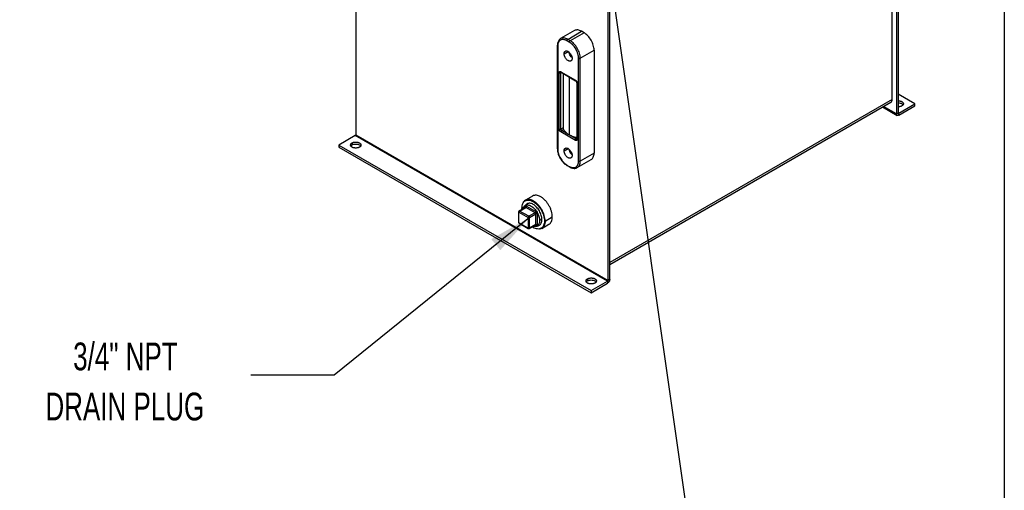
# Model space of a CAD drawing. Header units: inches. Extents: x 3 to 150, y 3 to 116.
# Tile 43 of 58: x 109 to 150, y 64 to 84. Entities that reach past the tile are written whole.
import ezdxf

# ---------------------------------------------------------------- set-up
doc = ezdxf.new("R2010")
doc.units = ezdxf.units.IN
doc.header["$LTSCALE"] = 14
doc.header["$MEASUREMENT"] = 0
doc.layers.add('TEXT', color=140, linetype='Continuous', lineweight=25)
doc.styles.add('SLDTEXTSTYLE0', font='TXT', dxfattribs={"width": 0.7})
doc.dimstyles.new('SLDDIMSTYLE3', dxfattribs={"dimtxt": 0.18, "dimasz": 1.82, "dimexe": 0, "dimexo": 0.0625, "dimgap": 0, "dimtad": 0, "dimtih": 1, "dimtoh": 1, "dimdec": 0, "dimrnd": 1e-09, "dimzin": 0, "dimdsep": 46, "dimtxsty": 'Standard', "dimsah": 1, "dimcen": 0.09, "dimadec": 0, "dimazin": 0, "dimtfac": 1.82, "dimtdec": 0, "dimtofl": 0, "dimtmove": 0, "dimatfit": 3, "dimfxl": 0, "dimfrac": 2, "dimtolj": 1, "dimtzin": 0, "dimarcsym": 0})
doc.dimstyles.new('SLDDIMSTYLE4', dxfattribs={"dimtxt": 0.18, "dimasz": 1.82, "dimexe": 0, "dimexo": 0.0625, "dimgap": 0, "dimtad": 0, "dimtih": 1, "dimtoh": 1, "dimdec": 0, "dimrnd": 1e-09, "dimzin": 0, "dimdsep": 46, "dimtxsty": 'Standard', "dimblk1": 'NONE', "dimblk2": 'NONE', "dimsah": 1, "dimcen": 0.09, "dimadec": 0, "dimazin": 0, "dimtfac": 1.82, "dimtdec": 0, "dimtofl": 0, "dimtmove": 0, "dimatfit": 3, "dimldrblk": 'NONE', "dimfxl": 0, "dimfrac": 2, "dimtolj": 1, "dimtzin": 0, "dimarcsym": 0})

# ---------------------------------------------------------------- blocks, each defined once
blk = doc.blocks.new('_None')

msp = doc.modelspace()

# ---------------------------------------------------------------- linework, layer by layer
for p, q in [((145.787, 80.21), (145.787, 90.935)), ((145.963, 91.012), (145.963, 79.597)), ((146.037, 91.055), (146.037, 79.639)), ((123.233, 90.137), (123.233, 78.721)), ((133.914, 72.64), (133.914, 84.056)), ((133.84, 72.598), (133.84, 84.014)), ((132.43, 83.1), (131.846, 82.763)), ((132.146, 82.733), (132.73, 83.07)), ((132.829, 83.013), (132.245, 82.676)), ((132.829, 83.013), (132.73, 83.07)), ((131.707, 82.468), (131.707, 78.14)), ((131.722, 82.448), (131.722, 78.12)), ((132.21, 82.615), (132.111, 82.672)), ((132.245, 82.676), (132.146, 82.733)), ((131.993, 82.128), (132.16, 82.224)), ((132.67, 81.941), (133.253, 82.278)), ((133.253, 82.278), (133.253, 77.95)), ((132.599, 77.614), (132.599, 81.941)), ((132.67, 77.614), (132.67, 81.941)), ((131.783, 78.962), (131.783, 81.33)), ((131.854, 81.371), (132.467, 81.017)), ((131.875, 81.342), (131.854, 81.33)), ((131.854, 78.962), (131.854, 81.33)), ((131.864, 81.348), (132.477, 80.994)), ((131.948, 81.3), (131.948, 79.017)), ((132.2, 81.154), (132.2, 78.727)), ((132.523, 80.915), (132.523, 78.547)), ((132.538, 80.895), (132.538, 78.527)), ((146.744, 80.023), (146.037, 80.431)), ((145.787, 80.21), (133.914, 73.356)), ((133.914, 73.271), (145.735, 80.096)), ((145.963, 79.597), (145.417, 79.912)), ((146.059, 79.627), (146.744, 80.023)), ((146.059, 79.542), (146.744, 79.938)), ((146.744, 79.938), (146.744, 80.023)), ((145.378, 79.889), (145.991, 79.535)), ((145.963, 79.597), (146.037, 79.639)), ((146.037, 79.639), (146.059, 79.627)), ((146.059, 79.542), (146.059, 79.627)), ((123.212, 78.684), (122.526, 78.288)), ((133.819, 72.561), (123.212, 78.684)), ((123.233, 78.721), (133.84, 72.598)), ((131.948, 79.017), (131.854, 78.962)), ((132.467, 78.486), (131.854, 78.84)), ((131.889, 78.901), (131.965, 78.945)), ((132.502, 78.547), (131.889, 78.901)), ((122.526, 78.288), (133.133, 72.165)), ((122.526, 78.288), (122.526, 78.203)), ((123.079, 78.377), (123.079, 78.292)), ((132.523, 78.559), (132.502, 78.547)), ((122.526, 78.203), (133.133, 72.08)), ((131.993, 78.045), (132.16, 78.141)), ((133.253, 77.95), (132.67, 77.614)), ((132.111, 77.446), (132.21, 77.389)), ((132.121, 77.423), (132.22, 77.366)), ((132.545, 77.339), (133.129, 77.676)), ((130.457, 75.807), (130.355, 75.748)), ((130.668, 76.144), (130.364, 75.969)), ((130.668, 76.144), (130.364, 75.969)), ((130.082, 75.481), (130.082, 75.036)), ((130.094, 75.465), (130.479, 75.243)), ((130.094, 75.02), (130.094, 75.465)), ((130.364, 75.667), (130.102, 75.516)), ((130.122, 75.514), (130.384, 75.665)), ((130.508, 75.291), (130.122, 75.514)), ((130.226, 75.587), (130.222, 75.638)), ((130.226, 75.587), (130.222, 75.638)), ((130.356, 75.662), (130.356, 75.681)), ((130.769, 75.443), (130.384, 75.665)), ((130.412, 75.714), (130.797, 75.492)), ((130.769, 75.443), (130.508, 75.291)), ((130.536, 75.243), (130.797, 75.394)), ((130.797, 74.949), (130.797, 75.394)), ((130.854, 75.394), (130.854, 74.949)), ((130.479, 74.797), (130.094, 75.02)), ((130.102, 75.002), (130.488, 74.779)), ((130.479, 75.243), (130.479, 74.797)), ((130.528, 74.779), (130.789, 74.93)), ((130.536, 74.797), (130.536, 75.243)), ((130.797, 74.949), (130.536, 74.797)), ((130.855, 74.882), (130.957, 74.941)), ((130.958, 75.111), (131.061, 75.17)), ((131.051, 74.78), (131.355, 74.955)), ((131.051, 74.78), (131.355, 74.955)), ((131.193, 75.094), (131.164, 75.094)), ((131.193, 75.094), (131.164, 75.094)), ((131.193, 75.094), (131.497, 75.269)), ((131.193, 75.094), (131.497, 75.269)), ((130.693, 74.822), (130.707, 74.814)), ((130.693, 74.822), (130.707, 74.814)), ((130.797, 74.916), (130.781, 74.925)), ((132.978, 72.663), (132.978, 72.577)), ((133.133, 72.165), (133.819, 72.561)), ((133.133, 72.08), (133.819, 72.476)), ((133.819, 72.561), (133.819, 72.476)), ((133.914, 72.64), (133.84, 72.598)), ((133.133, 72.165), (133.133, 72.08))]:
    msp.add_line(p, q)
for centre, start, end in [((130.122, 75.481), 119.8095, 179.9639), ((130.122, 75.036), 179.9639, 239.8021), ((130.508, 74.814), 239.8021, 300.0055)]:
    msp.add_arc(centre, 0.04, start, end)
for points, knots in [([(132.73, 83.07), (132.702, 83.084), (132.646, 83.113), (132.566, 83.13), (132.492, 83.128), (132.45, 83.109), (132.43, 83.1)], [0, 0, 0, 0, 0.250026, 0.500052, 0.750077, 1, 1, 1, 1]), ([(133.253, 82.278), (133.253, 82.342), (133.242, 82.413), (133.199, 82.556), (133.168, 82.628), (133.089, 82.764), (133.042, 82.828), (132.94, 82.936), (132.884, 82.981), (132.829, 83.013)], [0, 0, 0, 0, 0.25, 0.25, 0.5, 0.5, 0.75, 0.75, 1, 1, 1, 1]), ([(131.845, 82.762), (131.844, 82.762), (131.827, 82.754), (131.799, 82.729), (131.763, 82.687), (131.736, 82.635), (131.717, 82.576), (131.709, 82.519), (131.708, 82.482), (131.707, 82.468)], [0, 0, 0, 0, 0.010326, 0.183414, 0.356054, 0.531097, 0.710352, 0.893538, 1, 1, 1, 1]), ([(131.722, 82.448), (131.717, 82.45), (131.714, 82.453), (131.709, 82.46), (131.707, 82.464), (131.707, 82.468)], [0, 0, 0, 0, 0.5, 0.5, 1, 1, 1, 1]), ([(132.111, 82.672), (132.107, 82.674), (132.1, 82.678), (132.089, 82.684), (132.078, 82.689), (132.067, 82.695), (132.057, 82.699), (132.046, 82.703), (132.026, 82.711), (131.998, 82.719), (131.962, 82.725), (131.927, 82.726), (131.884, 82.721), (131.834, 82.702), (131.794, 82.669), (131.767, 82.633), (131.751, 82.603), (131.738, 82.569), (131.73, 82.538), (131.726, 82.511), (131.724, 82.491), (131.722, 82.469), (131.722, 82.455), (131.722, 82.448)], [0, 0, 0, 0, 0.0179, 0.035765, 0.053611, 0.07145, 0.089298, 0.107168, 0.125073, 0.187575, 0.250101, 0.312602, 0.375128, 0.500004, 0.62488, 0.687381, 0.749908, 0.812409, 0.874935, 0.906234, 0.937461, 0.968691, 1, 1, 1, 1]), ([(132.146, 82.733), (132.119, 82.748), (132.063, 82.776), (131.983, 82.793), (131.91, 82.789), (131.864, 82.777), (131.846, 82.763), (131.845, 82.762)], [0, 0, 0, 0, 0.248972, 0.497944, 0.746916, 0.995888, 1, 1, 1, 1]), ([(132.111, 82.672), (132.111, 82.677), (132.112, 82.683), (132.115, 82.695), (132.118, 82.701), (132.125, 82.713), (132.128, 82.718), (132.137, 82.727), (132.142, 82.731), (132.146, 82.733)], [0, 0, 0, 0, 0.25, 0.25, 0.5, 0.5, 0.75, 0.75, 1, 1, 1, 1]), ([(132.21, 82.615), (132.21, 82.62), (132.211, 82.626), (132.214, 82.638), (132.217, 82.644), (132.224, 82.656), (132.227, 82.661), (132.236, 82.67), (132.241, 82.674), (132.245, 82.676)], [0, 0, 0, 0, 0.25, 0.25, 0.5, 0.5, 0.75, 0.75, 1, 1, 1, 1]), ([(132.599, 81.941), (132.599, 81.946), (132.599, 81.954), (132.598, 81.967), (132.597, 81.98), (132.596, 81.993), (132.595, 82.006), (132.593, 82.02), (132.59, 82.045), (132.583, 82.081), (132.57, 82.13), (132.553, 82.18), (132.527, 82.245), (132.487, 82.326), (132.437, 82.401), (132.394, 82.457), (132.359, 82.495), (132.323, 82.531), (132.292, 82.558), (132.267, 82.577), (132.248, 82.591), (132.229, 82.604), (132.216, 82.611), (132.21, 82.615)], [0, 0, 0, 0, 0.0179, 0.035765, 0.053611, 0.07145, 0.089298, 0.107168, 0.125073, 0.187575, 0.250101, 0.312602, 0.375128, 0.500004, 0.62488, 0.687381, 0.749908, 0.812409, 0.874935, 0.906234, 0.937461, 0.968691, 1, 1, 1, 1]), ([(132.67, 81.941), (132.67, 82.006), (132.658, 82.076), (132.616, 82.219), (132.585, 82.292), (132.506, 82.428), (132.459, 82.491), (132.356, 82.599), (132.301, 82.644), (132.245, 82.676)], [0, 0, 0, 0, 0.25, 0.25, 0.5, 0.5, 0.75, 0.75, 1, 1, 1, 1]), ([(131.993, 82.128), (131.993, 82.13), (131.993, 82.135), (131.994, 82.142), (131.994, 82.15), (131.995, 82.157), (131.997, 82.167), (132, 82.18), (132.006, 82.194), (132.013, 82.207), (132.024, 82.223), (132.042, 82.237), (132.067, 82.246), (132.096, 82.248), (132.128, 82.24), (132.16, 82.225), (132.193, 82.203), (132.225, 82.173), (132.254, 82.139), (132.279, 82.1), (132.297, 82.065), (132.308, 82.037), (132.315, 82.016), (132.321, 81.995), (132.324, 81.976), (132.326, 81.961), (132.327, 81.947), (132.327, 81.939), (132.327, 81.935)], [0, 0, 0, 0, 0.0125279, 0.0250291, 0.037523, 0.0500289, 0.0625662, 0.0938241, 0.1251113, 0.1563692, 0.1876564, 0.2501258, 0.3125952, 0.3750647, 0.4375341, 0.5000035, 0.5624729, 0.6249423, 0.6874117, 0.7498812, 0.8123506, 0.8436085, 0.8748957, 0.9061536, 0.9374408, 0.9583023, 0.9791255, 1, 1, 1, 1]), ([(132.327, 81.935), (132.327, 81.932), (132.327, 81.927), (132.327, 81.92), (132.326, 81.913), (132.325, 81.906), (132.324, 81.896), (132.321, 81.883), (132.315, 81.868), (132.308, 81.855), (132.297, 81.84), (132.279, 81.825), (132.254, 81.816), (132.225, 81.815), (132.193, 81.822), (132.16, 81.837), (132.128, 81.86), (132.096, 81.889), (132.067, 81.924), (132.042, 81.963), (132.024, 81.997), (132.013, 82.025), (132.006, 82.046), (132, 82.067), (131.997, 82.086), (131.995, 82.102), (131.994, 82.115), (131.993, 82.123), (131.993, 82.128)], [0, 0, 0, 0, 0.012528, 0.025029, 0.037523, 0.050029, 0.062566, 0.093824, 0.125111, 0.156369, 0.187656, 0.250126, 0.312595, 0.375065, 0.437534, 0.500003, 0.562473, 0.624942, 0.687412, 0.749881, 0.812351, 0.843608, 0.874896, 0.906154, 0.937441, 0.958302, 0.979125, 1, 1, 1, 1]), ([(132.321, 81.978), (132.311, 81.986), (132.279, 82.009), (132.235, 82.074), (132.201, 82.145), (132.196, 82.184), (132.195, 82.196)], [0, 0, 0, 0, 0.158586, 0.49993, 0.841273, 1, 1, 1, 1]), ([(132.599, 81.941), (132.603, 81.939), (132.609, 81.937), (132.621, 81.934), (132.628, 81.933), (132.641, 81.933), (132.647, 81.934), (132.659, 81.937), (132.665, 81.939), (132.67, 81.941)], [0, 0, 0, 0, 0.25, 0.25, 0.5, 0.5, 0.75, 0.75, 1, 1, 1, 1]), ([(131.783, 81.33), (131.783, 81.332), (131.783, 81.336), (131.784, 81.341), (131.784, 81.346), (131.786, 81.35), (131.787, 81.354), (131.79, 81.361), (131.795, 81.369), (131.804, 81.377), (131.814, 81.381), (131.825, 81.381), (131.836, 81.379), (131.845, 81.376), (131.851, 81.373), (131.854, 81.371)], [0, 0, 0, 0, 0.041983, 0.083614, 0.125071, 0.166535, 0.208189, 0.250211, 0.375068, 0.500065, 0.624923, 0.74992, 0.833491, 0.916367, 1, 1, 1, 1]), ([(131.783, 81.33), (131.788, 81.328), (131.793, 81.326), (131.805, 81.323), (131.812, 81.322), (131.825, 81.322), (131.832, 81.323), (131.844, 81.326), (131.849, 81.328), (131.854, 81.33)], [0, 0, 0, 0, 0.25, 0.25, 0.5, 0.5, 0.75, 0.75, 1, 1, 1, 1]), ([(131.854, 81.371), (131.854, 81.366), (131.856, 81.357), (131.86, 81.349), (131.864, 81.348), (131.864, 81.348)], [0, 0, 0, 0, 0.499949, 0.999898, 1, 1, 1, 1]), ([(131.854, 81.33), (131.854, 81.336), (131.855, 81.344), (131.859, 81.348), (131.861, 81.35)], [0, 0, 0, 0, 0.6236437, 1, 1, 1, 1]), ([(131.858, 81.351), (131.858, 81.351), (131.857, 81.351), (131.861, 81.35), (131.864, 81.349), (131.864, 81.348)], [0, 0, 0, 0, 0.296715, 0.884923, 1, 1, 1, 1]), ([(132.467, 81.017), (132.468, 81.016), (132.472, 81.014), (132.476, 81.011), (132.481, 81.008), (132.485, 81.004), (132.49, 81), (132.497, 80.993), (132.506, 80.981), (132.517, 80.965), (132.526, 80.947), (132.532, 80.931), (132.535, 80.917), (132.537, 80.906), (132.538, 80.898), (132.538, 80.895)], [0, 0, 0, 0, 0.041983, 0.083614, 0.125071, 0.166535, 0.208189, 0.250211, 0.375068, 0.500065, 0.624923, 0.74992, 0.833491, 0.916367, 1, 1, 1, 1]), ([(132.467, 81.017), (132.467, 81.012), (132.468, 81.007), (132.471, 80.999), (132.474, 80.996), (132.477, 80.994)], [0, 0, 0, 0, 0.5, 0.5, 1, 1, 1, 1]), ([(132.477, 80.994), (132.479, 80.993), (132.485, 80.99), (132.495, 80.98), (132.507, 80.965), (132.516, 80.947), (132.522, 80.929), (132.523, 80.919), (132.523, 80.916), (132.523, 80.915)], [0, 0, 0, 0, 0.114858, 0.273826, 0.448686, 0.634762, 0.821947, 0.976888, 1, 1, 1, 1]), ([(132.538, 80.895), (132.533, 80.897), (132.529, 80.901), (132.524, 80.908), (132.523, 80.911), (132.523, 80.915)], [0, 0, 0, 0, 0.5, 0.5, 1, 1, 1, 1]), ([(145.735, 80.096), (145.735, 80.096), (145.754, 80.099), (145.778, 80.137), (145.784, 80.186), (145.787, 80.21)], [0, 0, 0, 0, 0.000102, 0.500051, 1, 1, 1, 1]), ([(146.037, 80.149), (146.04, 80.149), (146.046, 80.149), (146.055, 80.149), (146.063, 80.148), (146.072, 80.148), (146.084, 80.146), (146.101, 80.144), (146.121, 80.14), (146.141, 80.135), (146.165, 80.126), (146.193, 80.113), (146.22, 80.094), (146.241, 80.072), (146.253, 80.048), (146.258, 80.023), (146.254, 80.002), (146.247, 79.986), (146.24, 79.975), (146.231, 79.963), (146.221, 79.954), (146.211, 79.946), (146.202, 79.94), (146.195, 79.936), (146.192, 79.934)], [0, 0, 0, 0, 0.016694, 0.033356, 0.050012, 0.066687, 0.083408, 0.125077, 0.166788, 0.208457, 0.250168, 0.333447, 0.416726, 0.500005, 0.583284, 0.666563, 0.749842, 0.79151, 0.833221, 0.87489, 0.916601, 0.944411, 0.972171, 1, 1, 1, 1]), ([(146.037, 80.064), (146.066, 80.062), (146.124, 80.058), (146.194, 80.029), (146.235, 80), (146.241, 79.982), (146.241, 79.98)], [0, 0, 0, 0, 0.320892, 0.641785, 0.962677, 1, 1, 1, 1]), ([(146.192, 79.934), (146.19, 79.933), (146.186, 79.93), (146.179, 79.927), (146.173, 79.924), (146.166, 79.921), (146.155, 79.917), (146.141, 79.911), (146.121, 79.906), (146.101, 79.902), (146.082, 79.899), (146.066, 79.898), (146.052, 79.897), (146.042, 79.897), (146.037, 79.897)], [0, 0, 0, 0, 0.050067, 0.100028, 0.14996, 0.199942, 0.250049, 0.374968, 0.500014, 0.624933, 0.749979, 0.833323, 0.916544, 1, 1, 1, 1]), ([(146.059, 79.542), (146.046, 79.534), (146.034, 79.53), (146.011, 79.528), (146, 79.53), (145.982, 79.54), (145.975, 79.548), (145.966, 79.569), (145.963, 79.582), (145.963, 79.597)], [0, 0, 0, 0, 0.25, 0.25, 0.5, 0.5, 0.75, 0.75, 1, 1, 1, 1]), ([(146.059, 79.627), (146.058, 79.627), (146.057, 79.626), (146.054, 79.625), (146.052, 79.625), (146.05, 79.624), (146.047, 79.624), (146.044, 79.625), (146.041, 79.628), (146.039, 79.631), (146.038, 79.635), (146.037, 79.638), (146.037, 79.639)], [0, 0, 0, 0, 0.0627727, 0.1249944, 0.1872746, 0.2502217, 0.3749506, 0.5001462, 0.6248751, 0.7500708, 0.8749189, 1, 1, 1, 1]), ([(123.212, 78.684), (123.213, 78.685), (123.214, 78.685), (123.216, 78.687), (123.218, 78.689), (123.221, 78.691), (123.224, 78.695), (123.227, 78.7), (123.23, 78.705), (123.232, 78.711), (123.233, 78.716), (123.233, 78.719), (123.233, 78.721)], [0, 0, 0, 0, 0.0627727, 0.1249944, 0.1872746, 0.2502217, 0.3749506, 0.5001462, 0.6248751, 0.7500708, 0.8749189, 1, 1, 1, 1]), ([(131.854, 78.84), (131.852, 78.841), (131.849, 78.843), (131.845, 78.846), (131.84, 78.849), (131.836, 78.853), (131.831, 78.857), (131.824, 78.865), (131.814, 78.876), (131.804, 78.892), (131.795, 78.91), (131.789, 78.926), (131.785, 78.94), (131.784, 78.951), (131.783, 78.959), (131.783, 78.962)], [0, 0, 0, 0, 0.041983, 0.083614, 0.125071, 0.166535, 0.208189, 0.250211, 0.375068, 0.500065, 0.624923, 0.74992, 0.833491, 0.916367, 1, 1, 1, 1]), ([(131.783, 78.962), (131.788, 78.96), (131.793, 78.958), (131.805, 78.955), (131.812, 78.954), (131.825, 78.954), (131.832, 78.955), (131.844, 78.958), (131.849, 78.96), (131.854, 78.962)], [0, 0, 0, 0, 0.25, 0.25, 0.5, 0.5, 0.75, 0.75, 1, 1, 1, 1]), ([(131.889, 78.901), (131.885, 78.904), (131.88, 78.908), (131.871, 78.917), (131.868, 78.922), (131.861, 78.933), (131.858, 78.939), (131.855, 78.951), (131.854, 78.957), (131.854, 78.962)], [0, 0, 0, 0, 0.25, 0.25, 0.5, 0.5, 0.75, 0.75, 1, 1, 1, 1]), ([(131.889, 78.901), (131.885, 78.898), (131.88, 78.895), (131.871, 78.886), (131.868, 78.88), (131.861, 78.869), (131.858, 78.863), (131.855, 78.851), (131.854, 78.845), (131.854, 78.84)], [0, 0, 0, 0, 0.25, 0.25, 0.5, 0.5, 0.75, 0.75, 1, 1, 1, 1]), ([(131.948, 79.017), (131.948, 79.016), (131.949, 79.013), (131.949, 79.01), (131.949, 79.006), (131.949, 79.002), (131.95, 78.996), (131.951, 78.987), (131.953, 78.977), (131.956, 78.968), (131.958, 78.96), (131.961, 78.954), (131.963, 78.949), (131.964, 78.946), (131.965, 78.945)], [0, 0, 0, 0, 0.049964, 0.099523, 0.149129, 0.199229, 0.250261, 0.373437, 0.500026, 0.623829, 0.749916, 0.833332, 0.916341, 1, 1, 1, 1]), ([(131.965, 78.945), (131.989, 78.904), (132.021, 78.865), (132.1, 78.791), (132.147, 78.757), (132.2, 78.727)], [0, 0, 0, 0, 0.5, 0.5, 1, 1, 1, 1]), ([(132.2, 78.727), (132.256, 78.697), (132.352, 78.647), (132.472, 78.618), (132.523, 78.606)], [0, 0, 0, 0, 0.578675, 1, 1, 1, 1]), ([(123.388, 78.199), (123.386, 78.198), (123.382, 78.195), (123.375, 78.192), (123.369, 78.189), (123.362, 78.186), (123.351, 78.182), (123.336, 78.177), (123.317, 78.171), (123.297, 78.167), (123.269, 78.163), (123.233, 78.161), (123.19, 78.163), (123.149, 78.171), (123.111, 78.182), (123.078, 78.198), (123.05, 78.218), (123.03, 78.24), (123.017, 78.263), (123.013, 78.288), (123.017, 78.309), (123.024, 78.325), (123.031, 78.337), (123.04, 78.348), (123.05, 78.357), (123.06, 78.365), (123.069, 78.371), (123.075, 78.375), (123.079, 78.377)], [0, 0, 0, 0, 0.012528, 0.025029, 0.037522, 0.050029, 0.062566, 0.093823, 0.125111, 0.156368, 0.187656, 0.250126, 0.312595, 0.375065, 0.437534, 0.500003, 0.562473, 0.624942, 0.687412, 0.749881, 0.812351, 0.843607, 0.874896, 0.906152, 0.937441, 0.958302, 0.979125, 1, 1, 1, 1]), ([(123.029, 78.245), (123.03, 78.247), (123.035, 78.265), (123.058, 78.279), (123.079, 78.292)], [0, 0, 0, 0, 0.104192, 1, 1, 1, 1]), ([(123.079, 78.377), (123.081, 78.379), (123.085, 78.381), (123.091, 78.384), (123.098, 78.387), (123.105, 78.39), (123.115, 78.395), (123.13, 78.4), (123.149, 78.405), (123.17, 78.409), (123.197, 78.413), (123.233, 78.415), (123.276, 78.413), (123.317, 78.406), (123.356, 78.394), (123.389, 78.378), (123.416, 78.359), (123.437, 78.337), (123.449, 78.313), (123.453, 78.288), (123.45, 78.267), (123.443, 78.251), (123.436, 78.24), (123.426, 78.229), (123.417, 78.219), (123.407, 78.211), (123.398, 78.205), (123.391, 78.201), (123.388, 78.199)], [0, 0, 0, 0, 0.012528, 0.025029, 0.037522, 0.050029, 0.062566, 0.093823, 0.125111, 0.156368, 0.187656, 0.250126, 0.312595, 0.375065, 0.437534, 0.500003, 0.562473, 0.624942, 0.687412, 0.749881, 0.812351, 0.843607, 0.874896, 0.906152, 0.937441, 0.958302, 0.979125, 1, 1, 1, 1]), ([(123.079, 78.292), (123.101, 78.302), (123.146, 78.323), (123.233, 78.332), (123.32, 78.323), (123.39, 78.294), (123.431, 78.265), (123.437, 78.247), (123.437, 78.245)], [0, 0, 0, 0, 0.195453, 0.390907, 0.58636, 0.781813, 0.977267, 1, 1, 1, 1]), ([(132.467, 78.486), (132.467, 78.491), (132.468, 78.497), (132.471, 78.509), (132.474, 78.515), (132.481, 78.526), (132.484, 78.532), (132.493, 78.541), (132.498, 78.545), (132.502, 78.547)], [0, 0, 0, 0, 0.25, 0.25, 0.5, 0.5, 0.75, 0.75, 1, 1, 1, 1]), ([(132.538, 78.527), (132.538, 78.525), (132.538, 78.521), (132.537, 78.516), (132.536, 78.512), (132.535, 78.507), (132.534, 78.503), (132.531, 78.496), (132.526, 78.488), (132.517, 78.48), (132.506, 78.476), (132.496, 78.476), (132.485, 78.478), (132.476, 78.481), (132.47, 78.484), (132.467, 78.486)], [0, 0, 0, 0, 0.041983, 0.083614, 0.125071, 0.166535, 0.208189, 0.250211, 0.375068, 0.500065, 0.624923, 0.74992, 0.833491, 0.916367, 1, 1, 1, 1]), ([(132.523, 78.544), (132.521, 78.543), (132.515, 78.541), (132.507, 78.545), (132.502, 78.547)], [0, 0, 0, 0, 0.376446, 1, 1, 1, 1]), ([(132.523, 78.547), (132.523, 78.545), (132.523, 78.541), (132.522, 78.54), (132.522, 78.54)], [0, 0, 0, 0, 0.4683302, 1, 1, 1, 1]), ([(132.538, 78.527), (132.533, 78.529), (132.529, 78.533), (132.524, 78.54), (132.523, 78.543), (132.523, 78.547)], [0, 0, 0, 0, 0.5, 0.5, 1, 1, 1, 1]), ([(131.707, 78.14), (131.708, 78.127), (131.708, 78.09), (131.717, 78.025), (131.735, 77.946), (131.762, 77.866), (131.797, 77.788), (131.839, 77.712), (131.887, 77.64), (131.94, 77.574), (131.997, 77.515), (132.058, 77.463), (132.1, 77.437), (132.121, 77.423)], [0, 0, 0, 0, 0.050604, 0.1458064, 0.2408534, 0.3357032, 0.4303916, 0.5249989, 0.6196222, 0.714339, 0.8092482, 0.9044548, 1, 1, 1, 1]), ([(131.707, 78.14), (131.707, 78.137), (131.709, 78.133), (131.714, 78.126), (131.717, 78.123), (131.722, 78.12)], [0, 0, 0, 0, 0.5, 0.5, 1, 1, 1, 1]), ([(131.722, 78.12), (131.722, 78.116), (131.722, 78.107), (131.723, 78.094), (131.723, 78.081), (131.724, 78.068), (131.726, 78.055), (131.727, 78.042), (131.731, 78.017), (131.738, 77.98), (131.751, 77.931), (131.767, 77.882), (131.794, 77.816), (131.834, 77.736), (131.884, 77.66), (131.927, 77.605), (131.962, 77.566), (131.998, 77.53), (132.029, 77.503), (132.054, 77.484), (132.073, 77.47), (132.092, 77.458), (132.105, 77.45), (132.111, 77.446)], [0, 0, 0, 0, 0.0178998, 0.0357654, 0.0536108, 0.0714503, 0.0892978, 0.1071675, 0.1250734, 0.1875745, 0.2501008, 0.3126019, 0.3751281, 0.5000042, 0.6248802, 0.6873813, 0.7499075, 0.8124086, 0.8749349, 0.9062343, 0.9374611, 0.9686912, 1, 1, 1, 1]), ([(131.993, 78.045), (131.993, 78.047), (131.993, 78.052), (131.994, 78.06), (131.994, 78.067), (131.995, 78.074), (131.997, 78.084), (132, 78.097), (132.006, 78.112), (132.013, 78.125), (132.024, 78.14), (132.042, 78.154), (132.067, 78.164), (132.096, 78.165), (132.128, 78.158), (132.16, 78.143), (132.193, 78.12), (132.225, 78.091), (132.254, 78.056), (132.279, 78.017), (132.297, 77.983), (132.308, 77.954), (132.315, 77.933), (132.321, 77.912), (132.324, 77.894), (132.326, 77.878), (132.327, 77.865), (132.327, 77.856), (132.327, 77.852)], [0, 0, 0, 0, 0.012528, 0.025029, 0.037523, 0.050029, 0.062566, 0.093824, 0.125111, 0.156369, 0.187656, 0.250126, 0.312595, 0.375065, 0.437534, 0.500003, 0.562473, 0.624942, 0.687412, 0.749881, 0.812351, 0.843608, 0.874896, 0.906154, 0.937441, 0.958302, 0.979125, 1, 1, 1, 1]), ([(132.327, 77.852), (132.327, 77.85), (132.327, 77.844), (132.327, 77.837), (132.326, 77.83), (132.325, 77.823), (132.324, 77.813), (132.321, 77.8), (132.315, 77.785), (132.308, 77.772), (132.297, 77.757), (132.279, 77.743), (132.254, 77.733), (132.225, 77.732), (132.193, 77.739), (132.16, 77.754), (132.128, 77.777), (132.096, 77.806), (132.067, 77.841), (132.042, 77.88), (132.024, 77.914), (132.013, 77.943), (132.006, 77.964), (132, 77.985), (131.997, 78.003), (131.995, 78.019), (131.994, 78.032), (131.993, 78.041), (131.993, 78.045)], [0, 0, 0, 0, 0.012528, 0.025029, 0.037523, 0.050029, 0.062566, 0.093824, 0.125111, 0.156369, 0.187656, 0.250126, 0.312595, 0.375065, 0.437534, 0.500003, 0.562473, 0.624942, 0.687412, 0.749881, 0.812351, 0.843608, 0.874896, 0.906154, 0.937441, 0.958302, 0.979125, 1, 1, 1, 1]), ([(132.195, 78.114), (132.196, 78.101), (132.201, 78.062), (132.235, 77.991), (132.279, 77.927), (132.311, 77.903), (132.321, 77.895)], [0, 0, 0, 0, 0.1587272, 0.5000704, 0.8414136, 1, 1, 1, 1]), ([(133.129, 77.676), (133.129, 77.676), (133.15, 77.684), (133.183, 77.718), (133.223, 77.779), (133.248, 77.857), (133.251, 77.919), (133.253, 77.95)], [0, 0, 0, 0, 0.0001031, 0.2500773, 0.5000516, 0.7500258, 1, 1, 1, 1]), ([(132.111, 77.446), (132.112, 77.441), (132.113, 77.432), (132.117, 77.424), (132.121, 77.423), (132.121, 77.423)], [0, 0, 0, 0, 0.499949, 0.999898, 1, 1, 1, 1]), ([(132.21, 77.389), (132.214, 77.387), (132.221, 77.383), (132.232, 77.377), (132.243, 77.372), (132.253, 77.367), (132.264, 77.362), (132.275, 77.358), (132.295, 77.351), (132.323, 77.342), (132.359, 77.337), (132.394, 77.336), (132.437, 77.341), (132.487, 77.359), (132.527, 77.393), (132.553, 77.428), (132.57, 77.458), (132.583, 77.492), (132.59, 77.524), (132.595, 77.55), (132.597, 77.571), (132.599, 77.592), (132.599, 77.606), (132.599, 77.614)], [0, 0, 0, 0, 0.0179, 0.035765, 0.053611, 0.07145, 0.089298, 0.107168, 0.125073, 0.187575, 0.250101, 0.312602, 0.375128, 0.500004, 0.62488, 0.687381, 0.749908, 0.812409, 0.874935, 0.906234, 0.937461, 0.968691, 1, 1, 1, 1]), ([(132.546, 77.34), (132.564, 77.353), (132.601, 77.379), (132.639, 77.443), (132.665, 77.52), (132.668, 77.583), (132.67, 77.614)], [0, 0, 0, 0, 0.2468901, 0.4979267, 0.7489634, 1, 1, 1, 1]), ([(132.599, 77.614), (132.603, 77.611), (132.609, 77.609), (132.621, 77.606), (132.628, 77.605), (132.641, 77.605), (132.647, 77.606), (132.659, 77.609), (132.665, 77.611), (132.67, 77.614)], [0, 0, 0, 0, 0.25, 0.25, 0.5, 0.5, 0.75, 0.75, 1, 1, 1, 1]), ([(132.21, 77.389), (132.211, 77.384), (132.212, 77.374), (132.216, 77.367), (132.22, 77.366), (132.22, 77.366)], [0, 0, 0, 0, 0.499949, 0.999898, 1, 1, 1, 1]), ([(132.22, 77.366), (132.232, 77.36), (132.264, 77.342), (132.318, 77.321), (132.382, 77.307), (132.443, 77.306), (132.499, 77.316), (132.531, 77.332), (132.546, 77.34)], [0, 0, 0, 0, 0.0985621, 0.2850125, 0.4713997, 0.655571, 0.8354063, 1, 1, 1, 1]), ([(131.497, 75.269), (131.495, 75.307), (131.491, 75.383), (131.463, 75.505), (131.418, 75.629), (131.357, 75.749), (131.283, 75.862), (131.198, 75.963), (131.107, 76.048), (131.011, 76.114), (130.916, 76.158), (130.825, 76.179), (130.739, 76.176), (130.692, 76.155), (130.668, 76.144)], [0, 0, 0, 0, 0.083336, 0.166672, 0.250009, 0.333345, 0.416681, 0.500017, 0.583353, 0.66669, 0.750026, 0.833362, 0.916698, 1, 1, 1, 1]), ([(131.497, 75.269), (131.495, 75.307), (131.491, 75.383), (131.463, 75.505), (131.418, 75.629), (131.357, 75.749), (131.283, 75.862), (131.198, 75.963), (131.107, 76.048), (131.011, 76.114), (130.916, 76.158), (130.825, 76.179), (130.739, 76.176), (130.692, 76.155), (130.668, 76.144)], [0, 0, 0, 0, 0.083336, 0.166672, 0.250009, 0.333345, 0.416681, 0.500017, 0.583353, 0.66669, 0.750026, 0.833362, 0.916698, 1, 1, 1, 1]), ([(130.222, 75.638), (130.222, 75.674), (130.225, 75.707), (130.237, 75.77), (130.246, 75.799), (130.27, 75.852), (130.284, 75.875), (130.318, 75.914), (130.338, 75.931), (130.382, 75.956), (130.406, 75.965), (130.457, 75.975), (130.484, 75.976), (130.541, 75.97), (130.571, 75.963), (130.631, 75.942), (130.662, 75.928), (130.724, 75.892), (130.755, 75.871), (130.815, 75.822), (130.845, 75.795), (130.902, 75.735), (130.929, 75.702), (130.981, 75.633), (131.005, 75.596), (131.048, 75.521), (131.068, 75.482), (131.102, 75.403), (131.117, 75.363), (131.14, 75.283), (131.149, 75.244), (131.161, 75.167), (131.164, 75.129), (131.164, 75.094)], [0, 0, 0, 0, 0.0625, 0.0625, 0.125, 0.125, 0.1875, 0.1875, 0.25, 0.25, 0.3125, 0.3125, 0.375, 0.375, 0.4375, 0.4375, 0.5, 0.5, 0.5625, 0.5625, 0.625, 0.625, 0.6875, 0.6875, 0.75, 0.75, 0.8125, 0.8125, 0.875, 0.875, 0.9375, 0.9375, 1, 1, 1, 1]), ([(130.222, 75.638), (130.222, 75.674), (130.225, 75.707), (130.237, 75.77), (130.246, 75.799), (130.27, 75.852), (130.284, 75.875), (130.318, 75.914), (130.338, 75.931), (130.382, 75.956), (130.406, 75.965), (130.457, 75.975), (130.484, 75.976), (130.541, 75.97), (130.571, 75.963), (130.631, 75.942), (130.662, 75.928), (130.724, 75.892), (130.755, 75.871), (130.815, 75.822), (130.845, 75.795), (130.902, 75.735), (130.929, 75.702), (130.981, 75.633), (131.005, 75.596), (131.048, 75.521), (131.068, 75.482), (131.102, 75.403), (131.117, 75.363), (131.14, 75.283), (131.149, 75.244), (131.161, 75.167), (131.164, 75.129), (131.164, 75.094)], [0, 0, 0, 0, 0.0625, 0.0625, 0.125, 0.125, 0.1875, 0.1875, 0.25, 0.25, 0.3125, 0.3125, 0.375, 0.375, 0.4375, 0.4375, 0.5, 0.5, 0.5625, 0.5625, 0.625, 0.625, 0.6875, 0.6875, 0.75, 0.75, 0.8125, 0.8125, 0.875, 0.875, 0.9375, 0.9375, 1, 1, 1, 1]), ([(130.262, 75.608), (130.267, 75.626), (130.277, 75.666), (130.309, 75.714), (130.353, 75.751), (130.407, 75.771), (130.469, 75.773), (130.535, 75.758), (130.605, 75.726), (130.674, 75.678), (130.741, 75.616), (130.802, 75.542), (130.856, 75.46), (130.901, 75.372), (130.933, 75.282), (130.954, 75.193), (130.957, 75.138), (130.958, 75.111)], [0, 0, 0, 0, 0.053475, 0.121084, 0.188693, 0.256302, 0.323911, 0.39152, 0.459128, 0.526737, 0.594346, 0.661955, 0.729564, 0.797173, 0.864782, 0.932391, 1, 1, 1, 1]), ([(131.193, 75.094), (131.191, 75.132), (131.187, 75.207), (131.158, 75.33), (131.114, 75.453), (131.053, 75.574), (130.979, 75.687), (130.894, 75.787), (130.803, 75.872), (130.707, 75.938), (130.612, 75.982), (130.52, 76.003), (130.436, 76), (130.363, 75.971), (130.316, 75.939), (130.299, 75.911), (130.297, 75.908)], [0, 0, 0, 0, 0.076015, 0.15203, 0.228045, 0.30406, 0.380074, 0.456089, 0.532104, 0.608119, 0.684134, 0.760149, 0.836164, 0.912179, 0.988194, 1, 1, 1, 1]), ([(131.193, 75.094), (131.191, 75.132), (131.187, 75.207), (131.158, 75.33), (131.114, 75.453), (131.053, 75.574), (130.979, 75.687), (130.894, 75.787), (130.803, 75.872), (130.707, 75.938), (130.612, 75.982), (130.52, 76.003), (130.436, 76), (130.363, 75.971), (130.316, 75.939), (130.299, 75.911), (130.297, 75.908)], [0, 0, 0, 0, 0.076015, 0.15203, 0.228045, 0.30406, 0.380074, 0.456089, 0.532104, 0.608119, 0.684134, 0.760149, 0.836164, 0.912179, 0.988194, 1, 1, 1, 1]), ([(131.061, 75.154), (131.059, 75.182), (131.057, 75.239), (131.035, 75.332), (131.001, 75.426), (130.955, 75.517), (130.899, 75.603), (130.835, 75.679), (130.765, 75.743), (130.693, 75.793), (130.621, 75.827), (130.552, 75.842), (130.487, 75.84), (130.432, 75.819), (130.394, 75.791), (130.38, 75.766), (130.376, 75.76)], [0, 0, 0, 0, 0.074975, 0.149949, 0.224924, 0.299898, 0.374873, 0.449847, 0.524822, 0.599797, 0.674771, 0.749746, 0.82472, 0.899695, 0.97467, 1, 1, 1, 1]), ([(131.061, 75.154), (131.059, 75.182), (131.057, 75.239), (131.035, 75.332), (131.001, 75.426), (130.955, 75.517), (130.899, 75.603), (130.835, 75.679), (130.765, 75.743), (130.693, 75.793), (130.621, 75.827), (130.552, 75.842), (130.487, 75.84), (130.432, 75.819), (130.394, 75.791), (130.38, 75.766), (130.376, 75.76)], [0, 0, 0, 0, 0.074975, 0.149949, 0.224924, 0.299898, 0.374873, 0.449847, 0.524822, 0.599797, 0.674771, 0.749746, 0.82472, 0.899695, 0.97467, 1, 1, 1, 1]), ([(130.094, 75.465), (130.091, 75.467), (130.084, 75.472), (130.081, 75.478), (130.082, 75.481), (130.082, 75.481)], [0, 0, 0, 0, 0.4987878, 0.9975757, 1, 1, 1, 1]), ([(130.122, 75.514), (130.115, 75.51), (130.107, 75.502), (130.097, 75.484), (130.094, 75.474), (130.094, 75.465)], [0, 0, 0, 0, 0.5, 0.5, 1, 1, 1, 1]), ([(130.102, 75.516), (130.105, 75.517), (130.111, 75.519), (130.118, 75.516), (130.122, 75.514)], [0, 0, 0, 0, 0.496677, 1, 1, 1, 1]), ([(130.356, 75.681), (130.356, 75.683), (130.356, 75.686), (130.356, 75.69), (130.357, 75.693), (130.357, 75.697), (130.358, 75.701), (130.361, 75.706), (130.365, 75.713), (130.372, 75.718), (130.38, 75.722), (130.389, 75.722), (130.397, 75.72), (130.405, 75.718), (130.41, 75.715), (130.412, 75.714)], [0, 0, 0, 0, 0.041978, 0.083606, 0.125062, 0.166527, 0.208184, 0.250211, 0.37505, 0.500065, 0.624905, 0.749919, 0.833483, 0.916359, 1, 1, 1, 1]), ([(130.368, 75.671), (130.368, 75.671), (130.368, 75.671), (130.366, 75.668), (130.364, 75.668), (130.364, 75.667)], [0, 0, 0, 0, 0.132607, 0.7515, 1, 1, 1, 1]), ([(130.384, 75.665), (130.38, 75.667), (130.373, 75.67), (130.367, 75.668), (130.364, 75.667)], [0, 0, 0, 0, 0.500051, 1, 1, 1, 1]), ([(130.412, 75.714), (130.412, 75.705), (130.409, 75.695), (130.399, 75.677), (130.391, 75.669), (130.384, 75.665)], [0, 0, 0, 0, 0.5, 0.5, 1, 1, 1, 1]), ([(130.797, 75.492), (130.797, 75.483), (130.794, 75.473), (130.784, 75.455), (130.777, 75.447), (130.769, 75.443)], [0, 0, 0, 0, 0.5, 0.5, 1, 1, 1, 1]), ([(130.797, 75.394), (130.797, 75.402), (130.794, 75.412), (130.784, 75.43), (130.777, 75.438), (130.769, 75.443)], [0, 0, 0, 0, 0.5, 0.5, 1, 1, 1, 1]), ([(130.797, 75.492), (130.799, 75.491), (130.801, 75.489), (130.805, 75.487), (130.809, 75.484), (130.812, 75.481), (130.816, 75.478), (130.821, 75.472), (130.829, 75.463), (130.838, 75.449), (130.845, 75.435), (130.849, 75.423), (130.852, 75.412), (130.854, 75.402), (130.854, 75.396), (130.854, 75.394)], [0, 0, 0, 0, 0.041978, 0.083606, 0.125062, 0.166527, 0.208184, 0.250211, 0.37505, 0.500065, 0.624905, 0.749919, 0.833483, 0.916359, 1, 1, 1, 1]), ([(130.854, 75.394), (130.847, 75.398), (130.836, 75.4), (130.815, 75.4), (130.805, 75.398), (130.797, 75.394)], [0, 0, 0, 0, 0.5, 0.5, 1, 1, 1, 1]), ([(130.094, 75.02), (130.094, 75.016), (130.095, 75.008), (130.099, 75.002), (130.102, 75.002), (130.102, 75.002)], [0, 0, 0, 0, 0.499949, 0.999898, 1, 1, 1, 1]), ([(130.479, 75.243), (130.479, 75.251), (130.482, 75.261), (130.493, 75.279), (130.5, 75.287), (130.508, 75.291)], [0, 0, 0, 0, 0.5, 0.5, 1, 1, 1, 1]), ([(130.536, 75.243), (130.528, 75.238), (130.518, 75.236), (130.497, 75.236), (130.487, 75.238), (130.479, 75.243)], [0, 0, 0, 0, 0.5, 0.5, 1, 1, 1, 1]), ([(130.508, 75.291), (130.515, 75.287), (130.522, 75.279), (130.533, 75.261), (130.536, 75.251), (130.536, 75.243)], [0, 0, 0, 0, 0.5, 0.5, 1, 1, 1, 1]), ([(131.164, 75.094), (131.163, 75.059), (131.159, 74.99), (131.131, 74.903), (131.088, 74.834), (131.029, 74.785), (130.957, 74.758), (130.875, 74.755), (130.786, 74.776), (130.71, 74.808), (130.665, 74.841), (130.651, 74.851)], [0, 0, 0, 0, 0.118273, 0.236546, 0.35482, 0.473093, 0.591366, 0.709639, 0.827912, 0.946185, 1, 1, 1, 1]), ([(131.164, 75.094), (131.163, 75.059), (131.159, 74.99), (131.131, 74.903), (131.088, 74.834), (131.029, 74.785), (130.957, 74.758), (130.875, 74.755), (130.786, 74.776), (130.71, 74.808), (130.665, 74.841), (130.651, 74.851)], [0, 0, 0, 0, 0.118273, 0.236546, 0.35482, 0.473093, 0.591366, 0.709639, 0.827912, 0.946185, 1, 1, 1, 1]), ([(130.958, 75.111), (130.957, 75.085), (130.954, 75.033), (130.933, 74.968), (130.901, 74.916), (130.856, 74.879), (130.802, 74.859), (130.745, 74.856), (130.705, 74.867), (130.688, 74.872)], [0, 0, 0, 0, 0.147235, 0.29447, 0.441705, 0.588941, 0.736176, 0.883411, 1, 1, 1, 1]), ([(130.789, 74.93), (130.789, 74.93), (130.792, 74.931), (130.796, 74.937), (130.797, 74.945), (130.797, 74.949)], [0, 0, 0, 0, 0.000102, 0.500051, 1, 1, 1, 1]), ([(130.789, 74.93), (130.791, 74.931), (130.795, 74.932), (130.794, 74.932), (130.794, 74.932)], [0, 0, 0, 0, 0.726805, 1, 1, 1, 1]), ([(130.792, 74.931), (130.793, 74.93), (130.797, 74.927), (130.797, 74.92), (130.797, 74.916)], [0, 0, 0, 0, 0.350138, 1, 1, 1, 1]), ([(130.797, 74.949), (130.805, 74.953), (130.815, 74.955), (130.836, 74.955), (130.847, 74.953), (130.854, 74.949)], [0, 0, 0, 0, 0.5, 0.5, 1, 1, 1, 1]), ([(130.854, 74.949), (130.854, 74.947), (130.854, 74.944), (130.854, 74.94), (130.853, 74.936), (130.852, 74.933), (130.851, 74.929), (130.849, 74.924), (130.845, 74.917), (130.838, 74.911), (130.829, 74.908), (130.82, 74.908), (130.812, 74.909), (130.805, 74.912), (130.8, 74.915), (130.797, 74.916)], [0, 0, 0, 0, 0.041978, 0.083606, 0.125062, 0.166527, 0.208184, 0.250211, 0.37505, 0.500065, 0.624905, 0.749919, 0.833483, 0.916359, 1, 1, 1, 1]), ([(130.876, 74.894), (130.883, 74.894), (130.912, 74.894), (130.955, 74.914), (131.001, 74.951), (131.035, 75.005), (131.057, 75.073), (131.059, 75.127), (131.061, 75.154)], [0, 0, 0, 0, 0.063423, 0.250739, 0.438054, 0.625369, 0.812685, 1, 1, 1, 1]), ([(130.876, 74.894), (130.883, 74.894), (130.912, 74.894), (130.955, 74.914), (131.001, 74.951), (131.035, 75.005), (131.057, 75.073), (131.059, 75.127), (131.061, 75.154)], [0, 0, 0, 0, 0.063423, 0.250739, 0.438054, 0.625369, 0.812685, 1, 1, 1, 1]), ([(131.193, 75.094), (131.191, 75.058), (131.187, 74.987), (131.158, 74.898), (131.114, 74.826), (131.052, 74.777), (131.001, 74.753), (130.968, 74.752), (130.964, 74.752)], [0, 0, 0, 0, 0.193972, 0.387943, 0.581915, 0.775886, 0.969858, 1, 1, 1, 1]), ([(131.193, 75.094), (131.191, 75.058), (131.187, 74.987), (131.158, 74.898), (131.114, 74.826), (131.052, 74.777), (131.001, 74.753), (130.968, 74.752), (130.964, 74.752)], [0, 0, 0, 0, 0.193972, 0.387943, 0.581915, 0.775886, 0.969858, 1, 1, 1, 1]), ([(131.355, 74.955), (131.355, 74.955), (131.379, 74.964), (131.417, 75.003), (131.463, 75.073), (131.491, 75.163), (131.495, 75.234), (131.497, 75.269)], [0, 0, 0, 0, 0.000103, 0.250077, 0.500052, 0.750026, 1, 1, 1, 1]), ([(131.355, 74.955), (131.355, 74.955), (131.379, 74.964), (131.417, 75.003), (131.463, 75.073), (131.491, 75.163), (131.495, 75.234), (131.497, 75.269)], [0, 0, 0, 0, 0.000103, 0.250077, 0.500052, 0.750026, 1, 1, 1, 1]), ([(130.479, 74.797), (130.487, 74.793), (130.497, 74.791), (130.518, 74.791), (130.528, 74.793), (130.536, 74.797)], [0, 0, 0, 0, 0.5, 0.5, 1, 1, 1, 1]), ([(130.487, 74.779), (130.485, 74.781), (130.48, 74.785), (130.48, 74.793), (130.479, 74.797)], [0, 0, 0, 0, 0.4962012, 1, 1, 1, 1]), ([(130.536, 74.797), (130.535, 74.793), (130.535, 74.785), (130.53, 74.781), (130.528, 74.779)], [0, 0, 0, 0, 0.500421, 1, 1, 1, 1]), ([(133.287, 72.484), (133.285, 72.483), (133.281, 72.481), (133.275, 72.477), (133.268, 72.474), (133.261, 72.471), (133.251, 72.467), (133.236, 72.462), (133.217, 72.456), (133.196, 72.452), (133.169, 72.448), (133.133, 72.446), (133.09, 72.449), (133.048, 72.456), (133.01, 72.468), (132.977, 72.483), (132.95, 72.503), (132.929, 72.525), (132.917, 72.548), (132.913, 72.573), (132.916, 72.594), (132.923, 72.61), (132.93, 72.622), (132.939, 72.633), (132.949, 72.642), (132.959, 72.65), (132.968, 72.657), (132.975, 72.661), (132.978, 72.663)], [0, 0, 0, 0, 0.012528, 0.025029, 0.037522, 0.050029, 0.062566, 0.093823, 0.125111, 0.156368, 0.187656, 0.250126, 0.312595, 0.375065, 0.437534, 0.500003, 0.562473, 0.624942, 0.687412, 0.749881, 0.812351, 0.843607, 0.874896, 0.906152, 0.937441, 0.958302, 0.979125, 1, 1, 1, 1]), ([(132.929, 72.531), (132.929, 72.532), (132.935, 72.551), (132.958, 72.565), (132.978, 72.577)], [0, 0, 0, 0, 0.104192, 1, 1, 1, 1]), ([(132.978, 72.663), (132.98, 72.664), (132.984, 72.666), (132.991, 72.669), (132.997, 72.672), (133.004, 72.675), (133.015, 72.68), (133.029, 72.685), (133.049, 72.69), (133.069, 72.694), (133.097, 72.698), (133.133, 72.7), (133.176, 72.698), (133.217, 72.691), (133.255, 72.679), (133.288, 72.663), (133.316, 72.644), (133.336, 72.622), (133.349, 72.598), (133.353, 72.573), (133.349, 72.553), (133.342, 72.537), (133.335, 72.525), (133.326, 72.514), (133.316, 72.504), (133.306, 72.496), (133.297, 72.49), (133.291, 72.486), (133.287, 72.484)], [0, 0, 0, 0, 0.012528, 0.025029, 0.037522, 0.050029, 0.062566, 0.093823, 0.125111, 0.156368, 0.187656, 0.250126, 0.312595, 0.375065, 0.437534, 0.500003, 0.562473, 0.624942, 0.687412, 0.749881, 0.812351, 0.843607, 0.874896, 0.906152, 0.937441, 0.958302, 0.979125, 1, 1, 1, 1]), ([(132.978, 72.577), (133.001, 72.588), (133.046, 72.608), (133.133, 72.617), (133.219, 72.608), (133.289, 72.579), (133.33, 72.551), (133.336, 72.532), (133.337, 72.531)], [0, 0, 0, 0, 0.195453, 0.390907, 0.58636, 0.781813, 0.977267, 1, 1, 1, 1]), ([(133.914, 72.64), (133.914, 72.626), (133.911, 72.61), (133.902, 72.578), (133.895, 72.562), (133.877, 72.531), (133.867, 72.517), (133.843, 72.493), (133.831, 72.483), (133.819, 72.476)], [0, 0, 0, 0, 0.25, 0.25, 0.5, 0.5, 0.75, 0.75, 1, 1, 1, 1]), ([(133.84, 72.598), (133.84, 72.597), (133.84, 72.595), (133.839, 72.593), (133.839, 72.59), (133.838, 72.587), (133.836, 72.582), (133.834, 72.577), (133.83, 72.572), (133.827, 72.567), (133.823, 72.564), (133.82, 72.562), (133.819, 72.561)], [0, 0, 0, 0, 0.062773, 0.124994, 0.187275, 0.250222, 0.374951, 0.500146, 0.624875, 0.750071, 0.874919, 1, 1, 1, 1])]:
    msp.add_open_spline(points, degree=3, knots=knots)
for points in [[(130.356, 75.681), (130.363, 75.677), (130.367, 75.671), (130.367, 75.665)], [(130.082, 75.036), (130.082, 75.03), (130.086, 75.024), (130.094, 75.02)]]:
    msp.add_open_spline(points, degree=3)
at = {"layer": 'TEXT'}
msp.add_line((150.5, 115.5), (150.5, 3.5), dxfattribs=at)

# ---------------------------------------------------------------- texts
at = {"layer": 'TEXT', "char_height": 1.1667, "attachment_point": 2, "style": 'SLDTEXTSTYLE0'}
for s, insert in [('3/4" NPT', (113.548, 69.983)), ('DRAIN PLUG', (113.524, 67.876))]:
    msp.add_mtext(s, dxfattribs=dict(at, insert=insert))

# ---------------------------------------------------------------- leaders
at = {"layer": 'TEXT', "has_arrowhead": 0}
msp.add_leader([(137.978, 57.178), (134.142, 84.034)], dimstyle='SLDDIMSTYLE4', dxfattribs=at)
at = {"layer": 'TEXT'}
msp.add_leader([(130.536, 75.243), (122.328, 68.615), (118.828, 68.615)], dimstyle='SLDDIMSTYLE3', dxfattribs=at)

doc.saveas('drawing.dxf')
